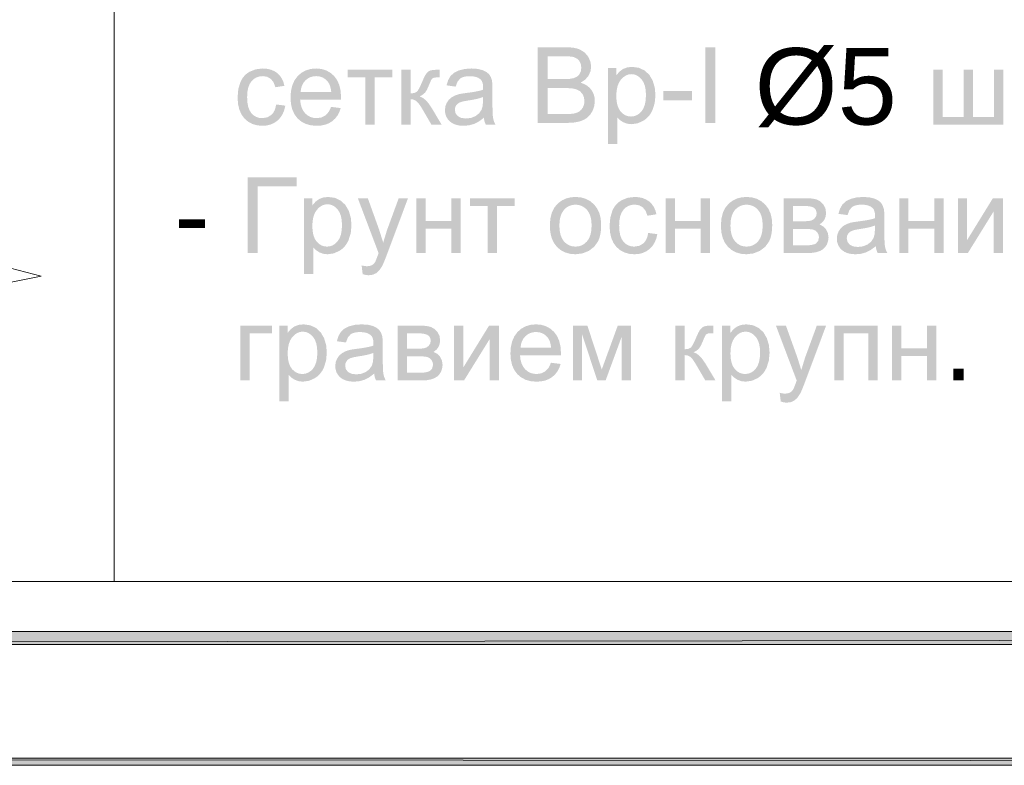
# Model space of a CAD drawing. Header units: millimetres. Extents: x 1527433 to 14789979, y -245576 to 11310.
# Tile 51 of 135: x 1950881 to 1954760, y -65658 to -62722. Entities that reach past the tile are written whole.
import ezdxf

# ---------------------------------------------------------------- set-up
doc = ezdxf.new("R2010")
doc.units = ezdxf.units.MM
doc.styles.get("Standard").update_dxf_attribs({"font": 'isocpeur.ttf', "height": 250})

msp = doc.modelspace()

# ---------------------------------------------------------------- hatches: boundary and pattern name
h = msp.add_hatch(color=7)
h.paths.add_polyline_path([(1982606.783, -35960.929), (1982583.5, -35982.095), (1982606.783, -65655.645)])
h.paths.add_polyline_path([(1982583.5, -35982.095), (1982606.783, -65655.645), (1982583.5, -65630.245)])
h.paths.add_polyline_path([(1982606.783, -65655.645), (1982583.5, -65630.245), (1982606.783, -65657.762)])
h.paths.add_polyline_path([(1982583.5, -65630.245), (1982606.783, -65657.762), (1940635.4, -65630.245)])
h.paths.add_polyline_path([(1982606.783, -65657.762), (1940635.4, -65630.245), (1940610, -65657.762)])
h.paths.add_polyline_path([(1940635.4, -65630.245), (1940610, -65657.762)])
h = msp.add_hatch(color=7)
h.paths.add_polyline_path([(1982083.967, -65130.712), (1982134.767, -65181.512), (1982083.967, -36481.629)])
h.paths.add_polyline_path([(1982134.767, -65181.512), (1982083.967, -36481.629), (1982134.767, -36432.945)])
h.paths.add_polyline_path([(1982083.967, -36481.629), (1982134.767, -36432.945), (1942635.65, -36481.629)])
h.paths.add_polyline_path([(1982134.767, -36432.945), (1942635.65, -36481.629), (1942584.85, -36432.945)])
h.paths.add_polyline_path([(1942635.65, -36481.629), (1942584.85, -36432.945), (1942635.65, -65130.712)])
h.paths.add_polyline_path([(1942584.85, -36432.945), (1942635.65, -65130.712), (1942584.85, -65181.512)])
h.paths.add_polyline_path([(1942635.65, -65130.712), (1942584.85, -65181.512), (1982083.967, -65130.712)])
h.paths.add_polyline_path([(1942584.85, -65181.512), (1982083.967, -65130.712), (1982134.767, -65181.512)])
h = msp.add_hatch(color=7)
h.paths.add_polyline_path([(1952921.382, -63128.345), (1952921.382, -62830.358), (1953033.169, -62830.358), (1953049.396, -62830.926), (1953063.933, -62832.625), (1953076.786, -62835.451), (1953087.959, -62839.398), (1953106.322, -62850.898), (1953120.261, -62867.235), (1953129.018, -62886.5), (1953131.946, -62906.591), (1953129.349, -62925.167), (1953121.584, -62942.586), (1953108.554, -62957.834), (1953090.275, -62969.816), (1953103.009, -62974.486), (1953114.177, -62980.558), (1953123.784, -62988.024), (1953131.836, -62996.88), (1953138.203, -63006.863), (1953142.75, -63017.709), (1953145.479, -63029.413), (1953146.388, -63041.97), (1953144.163, -63062.193), (1953137.514, -63080.886), (1953127.633, -63096.816), (1953115.686, -63108.612), (1953101.003, -63117.197), (1953083.054, -63123.384), (1953061.232, -63127.105), (1953034.988, -63128.345)])
h.paths.add_polyline_path([(1952960.849, -62955.594), (1953025.231, -62955.594), (1953047.755, -62954.726), (1953062.879, -62952.122), (1953076.067, -62946.196), (1953085.534, -62937.294), (1953091.239, -62925.629), (1953093.141, -62911.277), (1953091.363, -62897.345), (1953086.03, -62885.149), (1953077.39, -62875.654), (1953065.69, -62869.715), (1953057.898, -62867.898), (1953047.748, -62866.587), (1953035.243, -62865.793), (1953020.38, -62865.526), (1952960.849, -62865.526)])
h.paths.add_polyline_path([(1952960.849, -63093.178), (1953034.988, -63093.178), (1953051.242, -63092.833), (1953061.832, -63091.745), (1953074.31, -63088.52), (1953084.597, -63083.642), (1953092.907, -63076.648), (1953099.645, -63067.05), (1953104.062, -63055.357), (1953105.543, -63041.97), (1953103.4, -63026.377), (1953096.999, -63012.976), (1953086.781, -63002.53), (1953073.297, -62995.723), (1953054.852, -62992.002), (1953029.751, -62990.762), (1952960.849, -62990.762)])
h = msp.add_hatch(color=7)
h.dxf.hatch_style = 2
h.paths.add_polyline_path([(1953581.861, -63128.345), (1953581.861, -62830.358), (1953621.328, -62830.358), (1953621.328, -63128.345)])
h = msp.add_hatch(color=7)
h.dxf.hatch_style = 2
h.paths.add_polyline_path([(1951891.074, -63055.651), (1951927.069, -63060.281), (1951922.953, -63077.88), (1951916.554, -63093.464), (1951907.86, -63107.023), (1951896.862, -63118.545), (1951884.024, -63127.765), (1951869.811, -63134.344), (1951854.213, -63138.288), (1951837.221, -63139.601), (1951816.147, -63137.792), (1951797.244, -63132.366), (1951780.511, -63123.323), (1951765.948, -63110.662), (1951754.164, -63094.613), (1951745.76, -63075.412), (1951740.725, -63053.069), (1951739.049, -63027.594), (1951741.943, -62994.811), (1951750.625, -62966.409), (1951757.168, -62954.121), (1951765.225, -62943.465), (1951774.801, -62934.442), (1951785.902, -62927.052), (1951810.618, -62917.227), (1951837.441, -62913.934), (1951854.214, -62915.049), (1951869.391, -62918.392), (1951882.965, -62923.956), (1951894.933, -62931.738), (1951905.101, -62941.588), (1951913.274, -62953.283), (1951919.443, -62966.829), (1951923.596, -62982.229), (1951888.043, -62987.741), (1951880.973, -62968.683), (1951870.018, -62954.999), (1951855.769, -62946.786), (1951838.874, -62944.03), (1951825.676, -62945.27), (1951813.78, -62948.991), (1951803.186, -62955.192), (1951793.895, -62963.874), (1951786.339, -62975.232), (1951780.948, -62989.464), (1951777.718, -63006.569), (1951776.642, -63026.547), (1951777.677, -63046.813), (1951780.79, -63064.112), (1951785.99, -63078.435), (1951793.289, -63089.771), (1951802.271, -63098.412), (1951812.519, -63104.578), (1951824.039, -63108.274), (1951836.835, -63109.505), (1951856.582, -63106.197), (1951872.774, -63096.276), (1951879.315, -63088.781), (1951884.549, -63079.519), (1951888.471, -63068.479)])
h = msp.add_hatch(color=7)
h.paths.add_polyline_path([(1952107.575, -63065.187), (1952145.388, -63069.872), (1952139.932, -63085.52), (1952132.579, -63099.307), (1952123.335, -63111.234), (1952112.205, -63121.301), (1952099.287, -63129.323), (1952084.679, -63135.04), (1952068.386, -63138.462), (1952050.414, -63139.601), (1952027.955, -63137.781), (1952007.956, -63132.318), (1951990.418, -63123.207), (1951975.338, -63110.442), (1951963.193, -63094.381), (1951954.53, -63075.385), (1951949.34, -63053.453), (1951947.612, -63028.586), (1951949.36, -63002.895), (1951954.606, -62980.231), (1951963.355, -62960.606), (1951975.614, -62944.03), (1951990.673, -62930.863), (1952007.826, -62921.458), (1952027.076, -62915.815), (1952048.429, -62913.934), (1952069.068, -62915.782), (1952087.738, -62921.32), (1952104.434, -62930.537), (1952119.15, -62943.424), (1952131.16, -62959.68), (1952139.738, -62978.929), (1952144.885, -63001.164), (1952146.601, -63026.381), (1952146.38, -63036.138), (1951985.37, -63036.138), (1951987.375, -63052.879), (1951991.399, -63067.543), (1951997.439, -63080.12), (1952005.49, -63090.598), (1952015.102, -63098.877), (1952025.83, -63104.785), (1952037.674, -63108.326), (1952050.634, -63109.505), (1952069.272, -63106.859), (1952084.975, -63098.921), (1952097.722, -63085.196)])
h.paths.add_polyline_path([(1951987.41, -63006.042), (1952107.961, -63006.042), (1952106.171, -62993.288), (1952103.275, -62982.229), (1952099.264, -62972.865), (1952094.125, -62965.197), (1952084.72, -62955.936), (1952074.033, -62949.322), (1952062.065, -62945.353), (1952048.815, -62944.03), (1952036.712, -62945.084), (1952025.616, -62948.247), (1952015.523, -62953.518), (1952006.427, -62960.897), (1951998.789, -62970.044), (1951993.074, -62980.617), (1951989.281, -62992.616)])
h = msp.add_hatch(color=7)
h.paths.add_polyline_path([(1952709.178, -63108.072), (1952689.238, -63122.823), (1952670.042, -63132.49), (1952650.529, -63137.823), (1952629.693, -63139.601), (1952612.94, -63138.516), (1952598.239, -63135.26), (1952585.595, -63129.834), (1952575.012, -63122.238), (1952566.661, -63112.946), (1952560.701, -63102.435), (1952557.13, -63090.705), (1952555.94, -63077.755), (1952557.732, -63062.624), (1952563.161, -63048.816), (1952571.478, -63037.034), (1952582.068, -63027.815), (1952594.47, -63020.856), (1952608.361, -63015.798), (1952621.873, -63013.001), (1952640.883, -63010.286), (1952661.576, -63007.516), (1952679.344, -63004.498), (1952694.197, -63001.232), (1952706.146, -62997.718), (1952706.298, -62991.558), (1952706.367, -62988.127), (1952705.717, -62977.791), (1952703.769, -62969.103), (1952700.53, -62962.059), (1952696.004, -62956.653), (1952688.129, -62951.227), (1952678.558, -62947.351), (1952667.293, -62945.026), (1952654.332, -62944.25), (1952642.241, -62944.818), (1952631.85, -62946.517), (1952623.164, -62949.343), (1952616.188, -62953.29), (1952605.481, -62965.83), (1952597.998, -62985.316), (1952562.224, -62980.41), (1952568.673, -62959.65), (1952578.264, -62943.313), (1952591.914, -62930.842), (1952610.566, -62921.595), (1952633.4, -62915.863), (1952659.624, -62913.934), (1952684.642, -62915.573), (1952704.493, -62920.438), (1952719.493, -62927.797), (1952729.904, -62936.809), (1952736.808, -62947.985), (1952741.314, -62961.724), (1952742.678, -62974.87), (1952743.133, -62995.458), (1952743.133, -63044.241), (1952743.278, -63067.434), (1952743.712, -63085.92), (1952744.435, -63099.703), (1952745.448, -63108.788), (1952748.921, -63122.031), (1952754.709, -63134.695), (1952716.509, -63134.695), (1952711.831, -63122.334)])
h.paths.add_polyline_path([(1952706.146, -63026.381), (1952694.942, -63030.286), (1952681.252, -63033.892), (1952665.071, -63037.187), (1952646.395, -63040.162), (1952627.13, -63043.641), (1952614.479, -63047.493), (1952606.163, -63052.537), (1952600.037, -63059.399), (1952596.22, -63067.668), (1952594.966, -63076.763), (1952597.736, -63090.212), (1952606.046, -63101.181), (1952619.688, -63108.499), (1952638.457, -63110.938), (1952658.432, -63108.623), (1952676.05, -63101.677), (1952690.32, -63090.722), (1952700.248, -63076.377), (1952704.665, -63061.032), (1952706.146, -63039.776)])
h = msp.add_hatch(color=7)
h.paths.add_polyline_path([(1953197.906, -63211.083), (1953197.906, -62912.489), (1953231.254, -62912.489), (1953231.254, -62940.546), (1953243.753, -62926.153), (1953257.823, -62915.852), (1953274.249, -62909.651), (1953293.817, -62907.584), (1953319.821, -62911.166), (1953342.6, -62921.86), (1953361.162, -62939.01), (1953374.515, -62961.989), (1953382.604, -62989.157), (1953385.319, -63018.764), (1953382.342, -63050.266), (1953373.413, -63078.46), (1953366.788, -63090.956), (1953358.819, -63101.901), (1953349.507, -63111.296), (1953338.852, -63119.14), (1953315.59, -63129.71), (1953291.171, -63133.251), (1953273.843, -63131.315), (1953258.374, -63125.534), (1953245.117, -63116.763), (1953234.506, -63105.966), (1953234.506, -63211.083)])
h.paths.add_polyline_path([(1953231.034, -63021.63), (1953232.088, -63041.111), (1953235.251, -63057.879), (1953240.522, -63071.929), (1953247.901, -63083.256), (1953256.779, -63091.969), (1953266.546, -63098.187), (1953277.202, -63101.914), (1953288.746, -63103.155), (1953300.507, -63101.871), (1953311.394, -63098.015), (1953321.403, -63091.574), (1953330.528, -63082.539), (1953338.125, -63070.797), (1953343.551, -63056.233), (1953346.806, -63038.837), (1953347.891, -63018.598), (1953346.828, -62999.262), (1953343.64, -62982.514), (1953338.334, -62968.361), (1953330.914, -62956.807), (1953321.995, -62947.827), (1953312.269, -62941.401), (1953301.738, -62937.537), (1953290.4, -62936.247), (1953279.04, -62937.62), (1953268.358, -62941.731), (1953258.347, -62948.572), (1953249.003, -62958.13), (1953241.126, -62970.284), (1953235.512, -62984.919), (1953232.152, -63002.034)])
h = msp.add_hatch(color=7)
h.dxf.hatch_style = 2
h.paths.add_polyline_path([(1952173.086, -62918.839), (1952348.483, -62918.839), (1952348.483, -62949.101), (1952278.974, -62949.101), (1952278.974, -63134.695), (1952242.594, -63134.695), (1952242.594, -62949.101), (1952173.086, -62949.101)])
h = msp.add_hatch(color=7)
h.dxf.hatch_style = 2
h.paths.add_polyline_path([(1952384.552, -62918.839), (1952421.152, -62918.839), (1952421.152, -63012.105), (1952435.994, -63010.444), (1952445.626, -63005.435), (1952449.523, -63000.485), (1952454.267, -62992.33), (1952459.858, -62980.972), (1952466.297, -62966.409), (1952471.414, -62954.689), (1952476.019, -62945.16), (1952480.118, -62937.822), (1952483.715, -62932.675), (1952490.916, -62925.867), (1952499.149, -62921.706), (1952510.56, -62919.57), (1952527.261, -62918.839), (1952534.592, -62918.839), (1952534.592, -62949.101), (1952524.395, -62948.936), (1952512.537, -62950.004), (1952505.929, -62953.18), (1952503.501, -62956.518), (1952500.521, -62962.068), (1952496.992, -62969.83), (1952492.921, -62979.804), (1952484.894, -62997.732), (1952477.652, -63009.128), (1952468.846, -63016.887), (1952456.32, -63023.901), (1952468.051, -63029.037), (1952479.685, -63038.074), (1952491.225, -63051.008), (1952502.677, -63067.833), (1952542.695, -63134.695), (1952502.457, -63134.695), (1952463.431, -63067.833), (1952452.172, -63051.165), (1952442.484, -63041.319), (1952432.687, -63036.483), (1952421.152, -63034.87), (1952421.152, -63134.695), (1952384.552, -63134.695)])
h = msp.add_hatch(color=7)
h.dxf.hatch_style = 2
h.paths.add_polyline_path([(1954479.547, -62918.839), (1954516.147, -62918.839), (1954516.147, -63104.434), (1954599.491, -63104.434), (1954599.491, -62918.839), (1954636.037, -62918.839), (1954636.037, -63104.434), (1954719.601, -63104.434), (1954719.601, -62918.839), (1954755.981, -62918.839), (1954755.981, -63134.695), (1954479.547, -63134.695)])
h = msp.add_hatch(color=7)
h.dxf.hatch_style = 2
h.paths.add_polyline_path([(1953416.717, -63038.883), (1953416.717, -63002.117), (1953529.11, -63002.117), (1953529.11, -63038.883)])
h = msp.add_hatch(color=7)
h.dxf.hatch_style = 2
h.paths.add_polyline_path([(1951778.526, -63342.592), (1951971.175, -63342.592), (1951971.175, -63377.759), (1951817.937, -63377.759), (1951817.937, -63640.579), (1951778.526, -63640.579)])
h = msp.add_hatch(color=7)
h.paths.add_polyline_path([(1952000.392, -63723.316), (1952000.392, -63424.723), (1952033.74, -63424.723), (1952033.74, -63452.78), (1952046.239, -63438.386), (1952060.309, -63428.085), (1952076.735, -63421.884), (1952096.303, -63419.817), (1952122.307, -63423.4), (1952145.086, -63434.093), (1952163.648, -63451.243), (1952177.001, -63474.222), (1952185.09, -63501.39), (1952187.805, -63530.997), (1952184.828, -63562.499), (1952175.899, -63590.694), (1952169.274, -63603.189), (1952161.305, -63614.134), (1952151.993, -63623.529), (1952141.338, -63631.373), (1952118.076, -63641.943), (1952093.657, -63645.484), (1952076.329, -63643.548), (1952060.86, -63637.767), (1952047.603, -63628.996), (1952036.993, -63618.199), (1952036.993, -63723.316)])
h.paths.add_polyline_path([(1952033.52, -63533.863), (1952034.574, -63553.344), (1952037.737, -63570.113), (1952043.008, -63584.163), (1952050.387, -63595.489), (1952059.265, -63604.203), (1952069.032, -63610.42), (1952079.688, -63614.147), (1952091.232, -63615.388), (1952102.993, -63614.105), (1952113.88, -63610.248), (1952123.889, -63603.807), (1952133.014, -63594.773), (1952140.611, -63583.03), (1952146.037, -63568.466), (1952149.292, -63551.07), (1952150.377, -63530.832), (1952149.314, -63511.495), (1952146.126, -63494.748), (1952140.82, -63480.594), (1952133.4, -63469.04), (1952124.481, -63460.061), (1952114.755, -63453.634), (1952104.224, -63449.77), (1952092.886, -63448.48), (1952081.526, -63449.853), (1952070.844, -63453.965), (1952060.833, -63460.805), (1952051.489, -63470.363), (1952043.612, -63482.518), (1952037.998, -63497.152), (1952034.638, -63514.268)])
h = msp.add_hatch(color=7)
h.paths.add_polyline_path([(1952969.172, -63532.651), (1952971.251, -63504.621), (1952977.495, -63480.471), (1952987.915, -63460.198), (1953002.521, -63443.795), (1953017.185, -63433.304), (1953033.389, -63425.811), (1953051.122, -63421.316), (1953070.375, -63419.817), (1953091.604, -63421.645), (1953110.807, -63427.127), (1953127.984, -63436.258), (1953143.136, -63449.031), (1953155.507, -63465.011), (1953164.344, -63483.765), (1953169.646, -63505.299), (1953171.413, -63529.619), (1953170.628, -63549.347), (1953168.278, -63566.854), (1953164.367, -63582.127), (1953158.9, -63595.158), (1953143.521, -63616.373), (1953122.52, -63632.255), (1953097.543, -63642.177), (1953070.375, -63645.484), (1953048.805, -63643.674), (1953029.406, -63638.236), (1953012.177, -63629.16), (1952997.119, -63616.435), (1952984.892, -63600.29), (1952976.159, -63580.951), (1952970.919, -63558.408)])
h.paths.add_polyline_path([(1953006.765, -63532.651), (1953007.892, -63552.093), (1953011.278, -63568.921), (1953016.927, -63583.144), (1953024.845, -63594.773), (1953034.455, -63603.807), (1953045.253, -63610.248), (1953057.23, -63614.105), (1953070.375, -63615.388), (1953083.408, -63614.095), (1953095.304, -63610.214), (1953106.063, -63603.738), (1953115.685, -63594.662), (1953123.611, -63582.931), (1953129.279, -63568.487), (1953132.684, -63551.324), (1953133.82, -63531.438), (1953132.683, -63512.638), (1953129.272, -63496.257), (1953123.588, -63482.294), (1953115.63, -63470.749), (1953105.978, -63461.738), (1953095.214, -63455.294), (1953083.345, -63451.425), (1953070.375, -63450.134), (1953057.23, -63451.424), (1953045.253, -63455.288), (1953034.455, -63461.714), (1953024.845, -63470.694), (1953016.927, -63482.258), (1953011.278, -63496.443), (1953007.892, -63513.242)])
h = msp.add_hatch(color=7)
h.dxf.hatch_style = 2
h.paths.add_polyline_path([(1953356.648, -63561.534), (1953392.642, -63566.165), (1953388.527, -63583.764), (1953382.128, -63599.348), (1953373.434, -63612.906), (1953362.436, -63624.428), (1953349.598, -63633.648), (1953335.385, -63640.227), (1953319.787, -63644.171), (1953302.794, -63645.484), (1953281.721, -63643.676), (1953262.817, -63638.25), (1953246.085, -63629.206), (1953231.522, -63616.546), (1953219.738, -63600.497), (1953211.334, -63581.295), (1953206.299, -63558.952), (1953204.623, -63533.477), (1953207.517, -63500.694), (1953216.198, -63472.293), (1953222.741, -63460.004), (1953230.799, -63449.348), (1953240.375, -63440.326), (1953251.476, -63432.936), (1953276.191, -63423.11), (1953303.015, -63419.817), (1953319.788, -63420.932), (1953334.965, -63424.275), (1953348.539, -63429.84), (1953360.507, -63437.621), (1953370.675, -63447.472), (1953378.848, -63459.167), (1953385.017, -63472.712), (1953389.17, -63488.112), (1953353.616, -63493.625), (1953346.547, -63474.566), (1953335.592, -63460.882), (1953321.343, -63452.669), (1953304.448, -63449.913), (1953291.25, -63451.153), (1953279.354, -63454.874), (1953268.76, -63461.075), (1953259.469, -63469.757), (1953251.913, -63481.115), (1953246.522, -63495.347), (1953243.291, -63512.452), (1953242.216, -63532.43), (1953243.251, -63552.696), (1953246.364, -63569.996), (1953251.564, -63584.318), (1953258.862, -63595.655), (1953267.845, -63604.296), (1953278.093, -63610.462), (1953289.612, -63614.157), (1953302.408, -63615.388), (1953322.156, -63612.081), (1953338.348, -63602.159), (1953344.889, -63594.664), (1953350.123, -63585.402), (1953354.044, -63574.362)])
h = msp.add_hatch(color=7)
h.paths.add_polyline_path([(1953643.102, -63532.651), (1953645.181, -63504.621), (1953651.425, -63480.471), (1953661.845, -63460.198), (1953676.45, -63443.795), (1953691.114, -63433.304), (1953707.318, -63425.811), (1953725.052, -63421.316), (1953744.305, -63419.817), (1953765.534, -63421.645), (1953784.736, -63427.127), (1953801.914, -63436.258), (1953817.065, -63449.031), (1953829.437, -63465.011), (1953838.273, -63483.765), (1953843.575, -63505.299), (1953845.343, -63529.619), (1953844.558, -63549.347), (1953842.208, -63566.854), (1953838.297, -63582.127), (1953832.83, -63595.158), (1953817.451, -63616.373), (1953796.45, -63632.255), (1953771.473, -63642.177), (1953744.305, -63645.484), (1953722.735, -63643.674), (1953703.336, -63638.236), (1953686.107, -63629.16), (1953671.048, -63616.435), (1953658.822, -63600.29), (1953650.088, -63580.951), (1953644.848, -63558.408)])
h.paths.add_polyline_path([(1953680.695, -63532.651), (1953681.822, -63552.093), (1953685.208, -63568.921), (1953690.857, -63583.144), (1953698.775, -63594.773), (1953708.385, -63603.807), (1953719.183, -63610.248), (1953731.16, -63614.105), (1953744.305, -63615.388), (1953757.338, -63614.095), (1953769.234, -63610.214), (1953779.993, -63603.738), (1953789.615, -63594.662), (1953797.541, -63582.931), (1953803.209, -63568.487), (1953806.614, -63551.324), (1953807.75, -63531.438), (1953806.613, -63512.638), (1953803.202, -63496.257), (1953797.518, -63482.294), (1953789.56, -63470.749), (1953779.907, -63461.738), (1953769.144, -63455.294), (1953757.275, -63451.425), (1953744.305, -63450.134), (1953731.16, -63451.424), (1953719.183, -63455.288), (1953708.385, -63461.714), (1953698.775, -63470.694), (1953690.857, -63482.258), (1953685.208, -63496.443), (1953681.822, -63513.242)])
h = msp.add_hatch(color=7)
h.paths.add_polyline_path([(1954253.126, -63613.955), (1954233.185, -63628.707), (1954213.989, -63638.374), (1954194.476, -63643.707), (1954173.64, -63645.484), (1954156.888, -63644.399), (1954142.187, -63641.144), (1954129.542, -63635.718), (1954118.96, -63628.121), (1954110.608, -63618.83), (1954104.649, -63608.319), (1954101.077, -63596.588), (1954099.888, -63583.638), (1954101.679, -63568.507), (1954107.109, -63554.699), (1954115.425, -63542.917), (1954126.015, -63533.698), (1954138.418, -63526.739), (1954152.308, -63521.681), (1954165.82, -63518.884), (1954184.83, -63516.169), (1954205.523, -63513.399), (1954223.291, -63510.382), (1954238.145, -63507.116), (1954250.094, -63503.602), (1954250.245, -63497.442), (1954250.314, -63494.01), (1954249.664, -63483.674), (1954247.717, -63474.987), (1954244.477, -63467.942), (1954239.951, -63462.536), (1954232.076, -63457.11), (1954222.506, -63453.234), (1954211.24, -63450.909), (1954198.28, -63450.134), (1954186.188, -63450.701), (1954175.797, -63452.401), (1954167.111, -63455.226), (1954160.136, -63459.174), (1954149.428, -63471.714), (1954141.945, -63491.199), (1954106.171, -63486.293), (1954112.621, -63465.533), (1954122.212, -63449.197), (1954135.861, -63436.725), (1954154.513, -63427.479), (1954177.347, -63421.746), (1954203.571, -63419.817), (1954228.59, -63421.457), (1954248.44, -63426.321), (1954263.44, -63433.68), (1954273.851, -63442.692), (1954280.755, -63453.868), (1954285.261, -63467.607), (1954286.626, -63480.754), (1954287.08, -63501.342), (1954287.08, -63550.124), (1954287.225, -63573.317), (1954287.659, -63591.803), (1954288.383, -63605.586), (1954289.396, -63614.671), (1954292.868, -63627.914), (1954298.656, -63640.579), (1954260.457, -63640.579), (1954255.778, -63628.218)])
h.paths.add_polyline_path([(1954250.094, -63532.265), (1954238.89, -63536.17), (1954225.199, -63539.775), (1954209.019, -63543.07), (1954190.342, -63546.045), (1954171.077, -63549.525), (1954158.427, -63553.376), (1954150.11, -63558.42), (1954143.985, -63565.283), (1954140.168, -63573.551), (1954138.914, -63582.646), (1954141.684, -63596.096), (1954149.993, -63607.065), (1954163.636, -63614.382), (1954182.405, -63616.821), (1954202.379, -63614.506), (1954219.998, -63607.561), (1954234.267, -63596.605), (1954244.196, -63582.26), (1954248.612, -63566.916), (1954250.094, -63545.659)])
h = msp.add_hatch(color=7)
h.dxf.hatch_style = 2
h.paths.add_polyline_path([(1952231.764, -63723.702), (1952227.74, -63689.361), (1952238.929, -63691.793), (1952248.631, -63692.613), (1952259.628, -63691.587), (1952268.144, -63688.534), (1952274.793, -63683.663), (1952280.16, -63677.179), (1952282.157, -63673.397), (1952284.68, -63667.595), (1952287.741, -63659.777), (1952291.35, -63649.949), (1952294.602, -63640.964), (1952212.692, -63424.723), (1952252.103, -63424.723), (1952297.028, -63549.738), (1952312.682, -63599.734), (1952327.73, -63550.51), (1952373.867, -63424.723), (1952410.468, -63424.723), (1952328.337, -63644.217), (1952322.085, -63660.617), (1952316.568, -63674.258), (1952311.795, -63685.129), (1952307.776, -63693.22), (1952297.289, -63708.874), (1952285.397, -63719.733), (1952271.596, -63726.058), (1952255.356, -63728.167), (1952244.159, -63727.051)])
h = msp.add_hatch(color=7)
h.dxf.hatch_style = 2
h.paths.add_polyline_path([(1952443.193, -63424.723), (1952479.739, -63424.723), (1952479.739, -63514.571), (1952581.162, -63514.571), (1952581.162, -63424.723), (1952617.763, -63424.723), (1952617.763, -63640.579), (1952581.162, -63640.579), (1952581.162, -63544.833), (1952479.739, -63544.833), (1952479.739, -63640.579), (1952443.193, -63640.579)])
h = msp.add_hatch(color=7)
h.dxf.hatch_style = 2
h.paths.add_polyline_path([(1952654.588, -63424.723), (1952829.985, -63424.723), (1952829.985, -63454.984), (1952760.477, -63454.984), (1952760.477, -63640.579), (1952724.096, -63640.579), (1952724.096, -63454.984), (1952654.588, -63454.984)])
h = msp.add_hatch(color=7)
h.dxf.hatch_style = 2
h.paths.add_polyline_path([(1953425.588, -63424.723), (1953462.134, -63424.723), (1953462.134, -63514.571), (1953563.557, -63514.571), (1953563.557, -63424.723), (1953600.158, -63424.723), (1953600.158, -63640.579), (1953563.557, -63640.579), (1953563.557, -63544.833), (1953462.134, -63544.833), (1953462.134, -63640.579), (1953425.588, -63640.579)])
h = msp.add_hatch(color=7)
h.paths.add_polyline_path([(1953889.963, -63424.723), (1953974.299, -63424.723), (1953988.841, -63425.052), (1954001.384, -63426.032), (1954011.932, -63427.653), (1954020.491, -63429.904), (1954034.553, -63437.263), (1954046.508, -63448.921), (1954054.693, -63464.1), (1954057.422, -63482.049), (1954055.817, -63496.519), (1954051.028, -63509.004), (1954043.001, -63519.546), (1954031.79, -63528.186), (1954045.722, -63535.503), (1954057.091, -63547.203), (1954064.657, -63562.409), (1954067.179, -63580.221), (1954065.029, -63594.598), (1954060.647, -63606.975), (1954054.032, -63617.358), (1954045.185, -63625.751), (1954034.095, -63632.254), (1954020.752, -63636.885), (1954005.156, -63639.657), (1953987.307, -63640.579), (1953889.963, -63640.579)])
h.paths.add_polyline_path([(1953926.508, -63515.563), (1953965.534, -63515.563), (1953985.213, -63514.97), (1953997.615, -63513.138), (1954005.897, -63509.465), (1954013.27, -63503.271), (1954018.479, -63495.113), (1954020.215, -63485.467), (1954019.452, -63477.6), (1954017.17, -63471.025), (1954013.378, -63465.731), (1954008.088, -63461.709), (1954000.978, -63458.775), (1953991.717, -63456.673), (1953980.307, -63455.407), (1953966.747, -63454.984), (1953926.508, -63454.984)])
h.paths.add_polyline_path([(1953926.508, -63610.482), (1953974.685, -63610.482), (1953989.009, -63610.036), (1954000.895, -63608.691), (1954010.341, -63606.436), (1954017.349, -63603.261), (1954026.196, -63593.457), (1954029.586, -63578.402), (1954027.898, -63568.438), (1954022.861, -63559.219), (1954015.116, -63551.991), (1954005.387, -63548.03), (1953991.373, -63546.266), (1953970.826, -63545.659), (1953926.508, -63545.659)])
h = msp.add_hatch(color=7)
h.dxf.hatch_style = 2
h.paths.add_polyline_path([(1954345.536, -63424.723), (1954382.082, -63424.723), (1954382.082, -63514.571), (1954483.505, -63514.571), (1954483.505, -63424.723), (1954520.106, -63424.723), (1954520.106, -63640.579), (1954483.505, -63640.579), (1954483.505, -63544.833), (1954382.082, -63544.833), (1954382.082, -63640.579), (1954345.536, -63640.579)])
h = msp.add_hatch(color=7)
h.dxf.hatch_style = 2
h.paths.add_polyline_path([(1954576.664, -63424.723), (1954613.265, -63424.723), (1954613.265, -63589.371), (1954714.689, -63424.723), (1954754.101, -63424.723), (1954754.101, -63640.579), (1954717.5, -63640.579), (1954717.5, -63476.978), (1954616.076, -63640.579), (1954576.664, -63640.579)])
h = msp.add_hatch(color=7)
h.paths.add_polyline_path([(1951903.214, -64224.966), (1951903.214, -63926.373), (1951936.563, -63926.373), (1951936.563, -63954.43), (1951949.061, -63940.036), (1951963.131, -63929.735), (1951979.557, -63923.534), (1951999.126, -63921.467), (1952025.129, -63925.05), (1952047.908, -63935.743), (1952066.47, -63952.893), (1952079.824, -63975.872), (1952087.913, -64003.04), (1952090.627, -64032.647), (1952087.651, -64064.149), (1952078.721, -64092.344), (1952072.096, -64104.839), (1952064.128, -64115.784), (1952054.816, -64125.179), (1952044.16, -64133.023), (1952020.899, -64143.593), (1951996.48, -64147.134), (1951979.151, -64145.198), (1951963.682, -64139.417), (1951950.426, -64130.646), (1951939.815, -64119.849), (1951939.815, -64224.966)])
h.paths.add_polyline_path([(1951936.342, -64035.513), (1951937.396, -64054.994), (1951940.559, -64071.763), (1951945.83, -64085.813), (1951953.209, -64097.139), (1951962.087, -64105.853), (1951971.854, -64112.07), (1951982.51, -64115.797), (1951994.054, -64117.038), (1952005.815, -64115.755), (1952016.702, -64111.898), (1952026.711, -64105.457), (1952035.837, -64096.423), (1952043.433, -64084.68), (1952048.859, -64070.116), (1952052.115, -64052.72), (1952053.2, -64032.482), (1952052.136, -64013.145), (1952048.949, -63996.398), (1952043.642, -63982.244), (1952036.222, -63970.69), (1952027.303, -63961.711), (1952017.578, -63955.284), (1952007.046, -63951.42), (1951995.708, -63950.13), (1951984.349, -63951.503), (1951973.666, -63955.615), (1951963.656, -63962.455), (1951954.312, -63972.013), (1951946.435, -63984.168), (1951940.821, -63998.802), (1951937.46, -64015.918)])
h = msp.add_hatch(color=7)
h.paths.add_polyline_path([(1952277.075, -64115.605), (1952257.135, -64130.357), (1952237.939, -64140.024), (1952218.426, -64145.357), (1952197.59, -64147.134), (1952180.837, -64146.049), (1952166.136, -64142.794), (1952153.492, -64137.368), (1952142.909, -64129.771), (1952134.558, -64120.48), (1952128.598, -64109.969), (1952125.027, -64098.238), (1952123.837, -64085.288), (1952125.629, -64070.157), (1952131.058, -64056.349), (1952139.375, -64044.567), (1952149.965, -64035.348), (1952162.367, -64028.389), (1952176.258, -64023.331), (1952189.77, -64020.534), (1952208.78, -64017.819), (1952229.473, -64015.049), (1952247.241, -64012.032), (1952262.094, -64008.766), (1952274.043, -64005.252), (1952274.195, -63999.092), (1952274.264, -63995.66), (1952273.614, -63985.324), (1952271.666, -63976.637), (1952268.427, -63969.592), (1952263.901, -63964.186), (1952256.026, -63958.76), (1952246.455, -63954.884), (1952235.19, -63952.559), (1952222.229, -63951.784), (1952210.138, -63952.351), (1952199.747, -63954.051), (1952191.061, -63956.876), (1952184.085, -63960.824), (1952173.378, -63973.364), (1952165.895, -63992.849), (1952130.121, -63987.943), (1952136.57, -63967.183), (1952146.161, -63950.847), (1952159.811, -63938.375), (1952178.463, -63929.129), (1952201.297, -63923.396), (1952227.521, -63921.467), (1952252.539, -63923.107), (1952272.39, -63927.971), (1952287.39, -63935.33), (1952297.801, -63944.342), (1952304.705, -63955.518), (1952309.211, -63969.257), (1952310.575, -63982.404), (1952311.03, -64002.992), (1952311.03, -64051.774), (1952311.175, -64074.967), (1952311.609, -64093.453), (1952312.332, -64107.236), (1952313.345, -64116.321), (1952316.818, -64129.564), (1952322.605, -64142.229), (1952284.406, -64142.229), (1952279.728, -64129.868)])
h.paths.add_polyline_path([(1952274.043, -64033.915), (1952262.839, -64037.82), (1952249.149, -64041.425), (1952232.968, -64044.72), (1952214.292, -64047.695), (1952195.027, -64051.175), (1952182.376, -64055.026), (1952174.06, -64060.07), (1952167.934, -64066.933), (1952164.117, -64075.201), (1952162.863, -64084.296), (1952165.633, -64097.746), (1952173.943, -64108.715), (1952187.585, -64116.032), (1952206.354, -64118.471), (1952226.329, -64116.156), (1952243.947, -64109.211), (1952258.217, -64098.255), (1952268.145, -64083.91), (1952272.562, -64068.566), (1952274.043, -64047.309)])
h = msp.add_hatch(color=7)
h.paths.add_polyline_path([(1952973.876, -64072.72), (1953011.69, -64077.406), (1953006.234, -64093.053), (1952998.881, -64106.841), (1952989.637, -64118.768), (1952978.507, -64128.834), (1952965.588, -64136.856), (1952950.98, -64142.573), (1952934.688, -64145.996), (1952916.715, -64147.134), (1952894.257, -64145.315), (1952874.258, -64139.852), (1952856.719, -64130.74), (1952841.64, -64117.975), (1952829.494, -64101.914), (1952820.832, -64082.918), (1952815.641, -64060.986), (1952813.914, -64036.12), (1952815.661, -64010.428), (1952820.907, -63987.764), (1952829.657, -63968.139), (1952841.916, -63951.563), (1952856.975, -63938.396), (1952874.127, -63928.991), (1952893.377, -63923.348), (1952914.731, -63921.467), (1952935.37, -63923.315), (1952954.04, -63928.853), (1952970.735, -63938.071), (1952985.452, -63950.957), (1952997.462, -63967.213), (1953006.04, -63986.462), (1953011.187, -64008.698), (1953012.902, -64033.915), (1953012.682, -64043.671), (1952851.672, -64043.671), (1952853.676, -64060.413), (1952857.701, -64075.077), (1952863.741, -64087.653), (1952871.791, -64098.131), (1952881.403, -64106.411), (1952892.131, -64112.318), (1952903.975, -64115.859), (1952916.936, -64117.038), (1952935.574, -64114.392), (1952951.277, -64106.455), (1952964.023, -64092.729)])
h.paths.add_polyline_path([(1952853.712, -64013.575), (1952974.262, -64013.575), (1952972.473, -64000.821), (1952969.577, -63989.762), (1952965.565, -63980.399), (1952960.427, -63972.73), (1952951.022, -63963.47), (1952940.335, -63956.855), (1952928.367, -63952.886), (1952915.117, -63951.563), (1952903.013, -63952.617), (1952891.918, -63955.78), (1952881.824, -63961.051), (1952872.728, -63968.43), (1952865.091, -63977.577), (1952859.375, -63988.15), (1952855.582, -64000.149)])
h = msp.add_hatch(color=7)
h.paths.add_polyline_path([(1953647.552, -64224.966), (1953647.552, -63926.373), (1953680.901, -63926.373), (1953680.901, -63954.43), (1953693.4, -63940.036), (1953707.469, -63929.735), (1953723.896, -63923.534), (1953743.464, -63921.467), (1953769.467, -63925.05), (1953792.246, -63935.743), (1953810.809, -63952.893), (1953824.162, -63975.872), (1953832.251, -64003.04), (1953834.966, -64032.647), (1953831.989, -64064.149), (1953823.059, -64092.344), (1953816.434, -64104.839), (1953808.466, -64115.784), (1953799.154, -64125.179), (1953788.498, -64133.023), (1953765.237, -64143.593), (1953740.818, -64147.134), (1953723.489, -64145.198), (1953708.021, -64139.417), (1953694.764, -64130.646), (1953684.153, -64119.849), (1953684.153, -64224.966)])
h.paths.add_polyline_path([(1953680.68, -64035.513), (1953681.735, -64054.994), (1953684.897, -64071.763), (1953690.168, -64085.813), (1953697.548, -64097.139), (1953706.426, -64105.853), (1953716.192, -64112.07), (1953726.848, -64115.797), (1953738.393, -64117.038), (1953750.153, -64115.755), (1953761.041, -64111.898), (1953771.05, -64105.457), (1953780.175, -64096.423), (1953787.771, -64084.68), (1953793.197, -64070.116), (1953796.453, -64052.72), (1953797.538, -64032.482), (1953796.474, -64013.145), (1953793.287, -63996.398), (1953787.98, -63982.244), (1953780.561, -63970.69), (1953771.641, -63961.711), (1953761.916, -63955.284), (1953751.384, -63951.42), (1953740.046, -63950.13), (1953728.687, -63951.503), (1953718.005, -63955.615), (1953707.994, -63962.455), (1953698.65, -63972.013), (1953690.773, -63984.168), (1953685.159, -63998.802), (1953681.798, -64015.918)])
h = msp.add_hatch(color=7)
h.dxf.hatch_style = 2
h.paths.add_polyline_path([(1951750.459, -63926.373), (1951874.648, -63926.373), (1951874.648, -63956.634), (1951787.005, -63956.634), (1951787.005, -64142.229), (1951750.459, -64142.229)])
h = msp.add_hatch(color=7)
h.paths.add_polyline_path([(1952369.486, -63926.373), (1952453.822, -63926.373), (1952468.364, -63926.702), (1952480.907, -63927.682), (1952491.455, -63929.303), (1952500.013, -63931.554), (1952514.076, -63938.913), (1952526.031, -63950.571), (1952534.216, -63965.75), (1952536.945, -63983.699), (1952535.339, -63998.169), (1952530.551, -64010.654), (1952522.524, -64021.196), (1952511.313, -64029.836), (1952525.245, -64037.153), (1952536.614, -64048.853), (1952544.179, -64064.059), (1952546.701, -64081.871), (1952544.552, -64096.248), (1952540.169, -64108.625), (1952533.555, -64119.008), (1952524.708, -64127.401), (1952513.618, -64133.904), (1952500.275, -64138.535), (1952484.679, -64141.307), (1952466.83, -64142.229), (1952369.486, -64142.229)])
h.paths.add_polyline_path([(1952406.031, -64017.213), (1952445.057, -64017.213), (1952464.736, -64016.62), (1952477.138, -64014.788), (1952485.42, -64011.115), (1952492.792, -64004.921), (1952498.001, -63996.763), (1952499.738, -63987.117), (1952498.975, -63979.25), (1952496.692, -63972.675), (1952492.901, -63967.381), (1952487.611, -63963.359), (1952480.5, -63960.425), (1952471.24, -63958.323), (1952459.83, -63957.057), (1952446.27, -63956.634), (1952406.031, -63956.634)])
h.paths.add_polyline_path([(1952406.031, -64112.132), (1952454.207, -64112.132), (1952468.532, -64111.686), (1952480.418, -64110.341), (1952489.864, -64108.086), (1952496.871, -64104.911), (1952505.718, -64095.107), (1952509.108, -64080.052), (1952507.42, -64070.088), (1952502.384, -64060.869), (1952494.639, -64053.641), (1952484.91, -64049.68), (1952470.895, -64047.916), (1952450.349, -64047.309), (1952406.031, -64047.309)])
h = msp.add_hatch(color=7)
h.dxf.hatch_style = 2
h.paths.add_polyline_path([(1952591.813, -63926.373), (1952628.414, -63926.373), (1952628.414, -64091.021), (1952729.837, -63926.373), (1952769.249, -63926.373), (1952769.249, -64142.229), (1952732.648, -64142.229), (1952732.648, -63978.628), (1952631.225, -64142.229), (1952591.813, -64142.229)])
h = msp.add_hatch(color=7)
h.dxf.hatch_style = 2
h.paths.add_polyline_path([(1953060.113, -63926.373), (1953117.054, -63926.373), (1953173.774, -64099.124), (1953236.778, -63926.373), (1953289.419, -63926.373), (1953289.419, -64142.229), (1953252.818, -64142.229), (1953252.818, -63968.43), (1953188.987, -64142.229), (1953156.245, -64142.229), (1953095.887, -63960.107), (1953095.887, -64142.229), (1953060.113, -64142.229)])
h = msp.add_hatch(color=7)
h.dxf.hatch_style = 2
h.paths.add_polyline_path([(1953463.761, -63926.373), (1953500.362, -63926.373), (1953500.362, -64019.638), (1953515.204, -64017.978), (1953524.836, -64012.969), (1953528.733, -64008.018), (1953533.476, -63999.863), (1953539.068, -63988.505), (1953545.507, -63973.943), (1953550.624, -63962.222), (1953555.229, -63952.693), (1953559.328, -63945.355), (1953562.925, -63940.208), (1953570.125, -63933.401), (1953578.359, -63929.239), (1953589.769, -63927.103), (1953606.471, -63926.373), (1953613.802, -63926.373), (1953613.802, -63956.634), (1953603.605, -63956.469), (1953591.747, -63957.537), (1953585.139, -63960.713), (1953582.711, -63964.052), (1953579.73, -63969.602), (1953576.202, -63977.364), (1953572.13, -63987.337), (1953564.103, -64005.265), (1953556.862, -64016.662), (1953548.056, -64024.42), (1953535.53, -64031.434), (1953547.261, -64036.57), (1953558.894, -64045.607), (1953570.435, -64058.541), (1953581.887, -64075.366), (1953621.905, -64142.229), (1953581.666, -64142.229), (1953542.64, -64075.366), (1953531.382, -64058.699), (1953521.694, -64048.853), (1953511.896, -64044.016), (1953500.362, -64042.404), (1953500.362, -64142.229), (1953463.761, -64142.229)])
h = msp.add_hatch(color=7)
h.dxf.hatch_style = 2
h.paths.add_polyline_path([(1953878.924, -64225.352), (1953874.9, -64191.011), (1953886.09, -64193.443), (1953895.791, -64194.263), (1953906.788, -64193.237), (1953915.304, -64190.184), (1953921.953, -64185.313), (1953927.321, -64178.829), (1953929.317, -64175.047), (1953931.841, -64169.245), (1953934.902, -64161.427), (1953938.511, -64151.599), (1953941.763, -64142.614), (1953859.852, -63926.373), (1953899.264, -63926.373), (1953944.188, -64051.388), (1953959.843, -64101.384), (1953974.891, -64052.16), (1954021.028, -63926.373), (1954057.628, -63926.373), (1953975.497, -64145.867), (1953969.246, -64162.267), (1953963.729, -64175.908), (1953958.956, -64186.779), (1953954.937, -64194.87), (1953944.45, -64210.524), (1953932.557, -64221.383), (1953918.756, -64227.708), (1953902.516, -64229.817), (1953891.32, -64228.701)])
h = msp.add_hatch(color=7)
h.dxf.hatch_style = 2
h.paths.add_polyline_path([(1954090.354, -63926.373), (1954260.679, -63926.373), (1954260.679, -64142.229), (1954224.078, -64142.229), (1954224.078, -63956.634), (1954126.899, -63956.634), (1954126.899, -64142.229), (1954090.354, -64142.229)])
h = msp.add_hatch(color=7)
h.dxf.hatch_style = 2
h.paths.add_polyline_path([(1954317.512, -63926.373), (1954354.057, -63926.373), (1954354.057, -64016.221), (1954455.481, -64016.221), (1954455.481, -63926.373), (1954492.081, -63926.373), (1954492.081, -64142.229), (1954455.481, -64142.229), (1954455.481, -64046.483), (1954354.057, -64046.483), (1954354.057, -64142.229), (1954317.512, -64142.229)])

# ---------------------------------------------------------------- linework, layer by layer
at = {"color": 7, "lineweight": 0}
for points in [[(1942728.783, -57859.962), (1942728.783, -60260.262), (1942728.783, -64933.862), (1963086.883, -64933.862)], [(1951252.6, -61729.229), (1951252.6, -64933.862)], [(1950712.85, -62760.045), (1950712.85, -63547.445), (1950450.383, -63598.245), (1950964.733, -63731.595), (1950702.267, -63784.512), (1950702.267, -64701.029)]]:
    msp.add_lwpolyline(points, dxfattribs=at)
for points in [[(1942635.65, -65130.712), (1942584.85, -65181.512), (1982083.967, -65130.712)], [(1942584.85, -65181.512), (1982083.967, -65130.712), (1982134.767, -65181.512)], [(1982606.783, -65657.762), (1940635.4, -65630.245), (1940610, -65657.762)], [(1982583.5, -65630.245), (1982606.783, -65657.762), (1940635.4, -65630.245)]]:
    msp.add_lwpolyline(points, close=True, dxfattribs=at)

# ---------------------------------------------------------------- texts
at = {"color": 7, "char_height": 300.8551, "attachment_point": 1}
for s, insert in [('{\\fArial|b0|i0|c0; Ø5 }', (1953659.25, -62833.84)), ('{\\fArial|b0|i0|c0; - }', (1951373.25, -63339.724)), ('{\\fArial|b0|i0|c0;.  40-60}', (1954520.734, -63841.373))]:
    msp.add_mtext(s, dxfattribs=dict(at, insert=insert))

doc.saveas('drawing.dxf')
